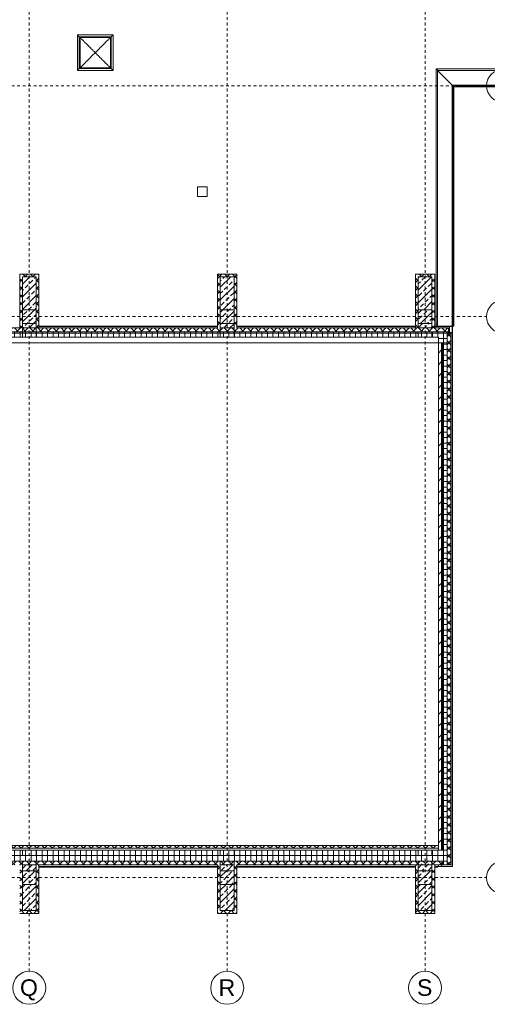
# Model space of a CAD drawing. Header units: metres. Extents: x -52 to 123, y -78 to 33.
# Tile 3 of 112: x -8 to 9, y -78 to -42. Entities that reach past the tile are written whole.
import ezdxf

# ---------------------------------------------------------------- set-up
doc = ezdxf.new("R2010")
doc.units = ezdxf.units.M
doc.linetypes.add('Rasterlinie', pattern=[0.019, 0.01, -0.003, 0.003, -0.003])
for name, color, linetype, lineweight in [('A_Decken', 7, 'Continuous', 9), ('A_Dächer_', 7, 'Continuous', 9), ('A_Fassadenelemente', 7, 'Continuous', 9), ('A_Fenster', 7, 'Continuous', 9), ('A_Fenster_Glas', 7, 'Continuous', 9), ('A_Fenster_Rahmen', 7, 'Continuous', 9), ('A_Raster', 7, 'Continuous', 9), ('A_Skelettbau', 7, 'Continuous', 9), ('A_Tragwerksstützen', 7, 'Continuous', 9), ('A_Tragwerksstützen_Stahlbeton', 7, 'Continuous', 9), ('A_Wände', 7, 'Continuous', 9), ('A_Wände_Schraffur', 7, 'Continuous', 18)]:
    doc.layers.add(name, color=color, linetype=linetype, lineweight=lineweight)
doc.styles.add('Arial', font='arial.ttf', dxfattribs={"height": 0.6})
pattern_1 = [(0, (1.421, 2.104), (0, 0.2), []), (90, (1.421, 2.104), (-0.2, 1e-17), [])]
pattern_2 = [(45, (1.421, 2.104), (-0.14142136, 0.14142136), []), (135, (1.421, 2.104), (-0.14142136, -0.14142136), [])]
pattern_3 = [(45, (1.421, 2.104), (-0.2283955, 0.2283955), []), (45, (1.649, 2.104), (-0.2283955, 0.2283955), [0.161, -0.081])]

# ---------------------------------------------------------------- blocks, each defined once
blk = doc.blocks.new('STB Stütze - rechteckig - STB 50 x 50-V25-BS_Übersicht_O1_BRANDSCHUTZ')
at = {"layer": 'A_Tragwerksstützen'}
h = blk.add_hatch(dxfattribs=at)
h.set_pattern_fill('FP_34', color=256, style=0, pattern_type=2)
h.set_pattern_definition([(45, (9.465, 75.601), (-0.2283955, 0.2283955), []), (45, (9.693, 75.601), (-0.2283955, 0.2283955), [0.161, -0.081])])
h.paths.add_polyline_path([(0.25, -0.25), (0.25, 0.25), (-0.25, 0.25), (-0.25, -0.25), (-0.014, -0.25)], flags=0)
at = {"layer": 'A_Tragwerksstützen_Stahlbeton', "lineweight": 18}
for p, q in [((0.25, 0.25), (-0.25, 0.25)), ((-0.25, 0.25), (-0.25, -0.25)), ((0.25, -0.25), (0.25, 0.25)), ((-0.25, -0.25), (0.25, -0.25))]:
    blk.add_line(p, q, dxfattribs=at)
blk = doc.blocks.new('STB Stütze - rechteckig - STB 50 x 50-V26-BS_Übersicht_O1_BRANDSCHUTZ')
at = {"layer": 'A_Tragwerksstützen'}
h = blk.add_hatch(dxfattribs=at)
h.set_pattern_fill('FP_35', color=256, style=0, pattern_type=2)
h.set_pattern_definition([(45, (2.265, 75.601), (-0.2283955, 0.2283955), []), (45, (2.493, 75.601), (-0.2283955, 0.2283955), [0.161, -0.081])])
h.paths.add_polyline_path([(-0.014, -0.25), (0.25, -0.25), (0.25, 0.25), (-0.25, 0.25), (-0.25, -0.25)], flags=0)
at = {"layer": 'A_Tragwerksstützen_Stahlbeton', "lineweight": 18}
for p, q in [((0.25, 0.25), (-0.25, 0.25)), ((-0.25, 0.25), (-0.25, -0.25)), ((0.25, -0.25), (0.25, 0.25)), ((-0.25, -0.25), (0.25, -0.25))]:
    blk.add_line(p, q, dxfattribs=at)
blk = doc.blocks.new('STB Stütze - rechteckig - STB 50 x 50-V27-BS_Übersicht_O1_BRANDSCHUTZ')
at = {"layer": 'A_Tragwerksstützen'}
h = blk.add_hatch(dxfattribs=at)
h.set_pattern_fill('FP_36', color=256, style=0, pattern_type=2)
h.set_pattern_definition([(45, (-4.935, 75.601), (-0.2283955, 0.2283955), []), (45, (-4.707, 75.601), (-0.2283955, 0.2283955), [0.161, -0.081])])
h.paths.add_polyline_path([(0.137, -0.25), (0.25, -0.25), (0.25, 0.25), (-0.25, 0.25), (-0.25, -0.25), (-0.014, -0.25)], flags=0)
at = {"layer": 'A_Tragwerksstützen_Stahlbeton', "lineweight": 18}
for p, q in [((0.25, 0.25), (-0.25, 0.25)), ((-0.25, 0.25), (-0.25, -0.25)), ((0.25, -0.25), (0.25, 0.25)), ((-0.25, -0.25), (0.25, -0.25))]:
    blk.add_line(p, q, dxfattribs=at)
blk = doc.blocks.new('Basiswand _ IPRO_AW_FT_Bestand_200_Att_UF - ___-6334640-BS_Übersicht_O1_BRANDSCHUTZ')
at = {"layer": 'A_Wände_Schraffur', "lineweight": 9}
h = blk.add_hatch(dxfattribs=at)
h.set_pattern_fill('FP_1', color=256, style=0, pattern_type=2)
h.set_pattern_definition(pattern_1)
h.paths.add_polyline_path([(-30.244, -72.897), (7.156, -72.897), (7.156, -72.497), (-30.244, -72.497), (-30.244, -72.625)], flags=0)
at = {"layer": 'A_Wände', "lineweight": 18}
for p, q in [((7.156, -72.497), (-30.244, -72.497)), ((-30.244, -72.497), (-30.244, -72.897)), ((7.156, -72.897), (7.156, -72.497))]:
    blk.add_line(p, q, dxfattribs=at)
at = {"layer": 'A_Wände'}
blk.add_line((-30.244, -72.897), (7.156, -72.897), dxfattribs=at)
blk = doc.blocks.new('STB Stütze - rechteckig - STB 50 x 50-6929664-BS_Übersicht_O1_BRANDSCHUTZ')
at = {"layer": 'A_Tragwerksstützen'}
h = blk.add_hatch(dxfattribs=at)
h.set_pattern_fill('FP_48', color=256, style=0, pattern_type=2)
h.set_pattern_definition([(225, (4.935, -55.201), (0.2283955, -0.2283955), []), (225, (4.707, -55.201), (0.2283955, -0.2283955), [0.161, -0.081])])
h.paths.add_polyline_path([(0.25, 0.25), (-0.25, 0.25), (-0.25, -0.25), (0.25, -0.25), (0.25, 0.181)], flags=0)
at = {"layer": 'A_Tragwerksstützen_Stahlbeton', "lineweight": 18}
for p, q in [((-0.25, 0.25), (0.25, 0.25)), ((-0.25, -0.25), (-0.25, 0.25)), ((0.25, 0.25), (0.25, -0.25)), ((0.25, -0.25), (-0.25, -0.25))]:
    blk.add_line(p, q, dxfattribs=at)
blk = doc.blocks.new('MuM_Lichtkuppel - Rechteckig - Gebogen - 1_20 x 1_20-5472747-BS_Übersicht_O1_BRANDSCHUTZ')
at = {"layer": 'A_Fenster_Glas'}
for p, q in [((-0.552, -0.552), (-0.552, 0.552)), ((-0.552, 0.552), (0.552, 0.552)), ((0.552, 0.552), (0.552, -0.552)), ((0.552, -0.552), (-0.552, -0.552))]:
    blk.add_line(p, q, dxfattribs=at)
for points, knots in [([(0, 0), (-0.01, 0.01), (-0.029, 0.029), (-0.058, 0.058), (-0.086, 0.086), (-0.125, 0.125), (-0.191, 0.191), (-0.284, 0.284), (-0.386, 0.386), (-0.462, 0.462), (-0.516, 0.516), (-0.54, 0.54), (-0.552, 0.552)], [0, 0, 0, 0, 0.047619, 0.095238, 0.142857, 0.190476, 0.285714, 0.47619, 0.666667, 0.833333, 0.916667, 1, 1, 1, 1]), ([(0.552, 0.552), (0.539, 0.538), (0.51, 0.51), (0.449, 0.449), (0.365, 0.365), (0.256, 0.256), (0.134, 0.134), (0.048, 0.048), (0, 0)], [0, 0, 0, 0, 0.095238, 0.190476, 0.380952, 0.571429, 0.761905, 1, 1, 1, 1]), ([(-0.552, -0.552), (-0.539, -0.538), (-0.51, -0.51), (-0.449, -0.449), (-0.365, -0.365), (-0.256, -0.256), (-0.134, -0.134), (-0.048, -0.048), (0, 0)], [0, 0, 0, 0, 0.095238, 0.190476, 0.380952, 0.571429, 0.761905, 1, 1, 1, 1]), ([(0, 0), (0.01, -0.01), (0.029, -0.029), (0.058, -0.058), (0.086, -0.086), (0.125, -0.125), (0.191, -0.191), (0.284, -0.284), (0.386, -0.386), (0.462, -0.462), (0.516, -0.516), (0.54, -0.54), (0.552, -0.552)], [0, 0, 0, 0, 0.047619, 0.095238, 0.142857, 0.190476, 0.285714, 0.47619, 0.666667, 0.833333, 0.916667, 1, 1, 1, 1])]:
    blk.add_open_spline(points, degree=3, knots=knots, dxfattribs=at)
at = {"layer": 'A_Fenster_Rahmen'}
for p, q in [((0.648, 0.648), (-0.648, 0.648)), ((-0.648, 0.648), (-0.58, 0.58)), ((-0.648, -0.648), (-0.648, 0.648)), ((-0.58, 0.58), (0.58, 0.58)), ((-0.58, 0.58), (-0.552, 0.552)), ((-0.58, -0.58), (-0.58, 0.58)), ((-0.552, 0.552), (0.552, 0.552)), ((-0.552, -0.552), (-0.552, 0.552)), ((0.58, 0.58), (0.552, 0.552)), ((0.552, 0.552), (0.552, -0.552)), ((0.648, 0.648), (0.58, 0.58)), ((0.58, 0.58), (0.58, -0.58)), ((0.648, -0.648), (0.648, 0.648)), ((-0.58, -0.58), (-0.648, -0.648)), ((-0.648, -0.648), (0.648, -0.648)), ((-0.552, -0.552), (-0.58, -0.58)), ((0.58, -0.58), (-0.58, -0.58)), ((0.552, -0.552), (-0.552, -0.552)), ((0.58, -0.58), (0.552, -0.552)), ((0.648, -0.648), (0.58, -0.58))]:
    blk.add_line(p, q, dxfattribs=at)
blk = doc.blocks.new('Basiswand _ IPRO_AW_FT_Bestand_200_Att_UF - ___-6278852-BS_Übersicht_O1_BRANDSCHUTZ')
at = {"layer": 'A_Wände_Schraffur', "lineweight": 9}
h = blk.add_hatch(dxfattribs=at)
h.set_pattern_fill('FP_1', color=256, style=0, pattern_type=2)
h.set_pattern_definition(pattern_1)
h.paths.add_polyline_path([(7.103, -54.047), (7.156, -54.047), (7.156, -53.647), (-30.129, -53.647), (-30.129, -53.847), (6.841, -53.847), (6.841, -54.047)], flags=0)
at = {"layer": 'A_Wände', "lineweight": 18}
for p, q in [((-30.129, -53.647), (-30.129, -54.047)), ((7.156, -53.647), (-30.129, -53.647)), ((7.156, -54.047), (7.156, -53.647)), ((-30.129, -54.047), (7.156, -54.047))]:
    blk.add_line(p, q, dxfattribs=at)
blk = doc.blocks.new('GSH_Fassadenelement_Equitone - GSH_169_169_169-6766080-BS_Übersicht_O1_BRANDSCHUTZ')
at = {"layer": 'A_Fassadenelemente'}
for p, q in [((0.425, -0.052), (-0.425, -0.052)), ((-0.425, -0.052), (-0.425, -0.06)), ((-0.425, -0.06), (0.425, -0.06)), ((0.425, -0.06), (0.425, -0.052))]:
    blk.add_line(p, q, dxfattribs=at)
blk = doc.blocks.new('GSH_Fassadenelement_Equitone - GSH_169_169_169-6766081-BS_Übersicht_O1_BRANDSCHUTZ')
at = {"layer": 'A_Fassadenelemente'}
for p, q in [((0.6, -0.052), (-0.6, -0.052)), ((-0.6, -0.052), (-0.6, -0.06)), ((-0.6, -0.06), (0.6, -0.06)), ((0.6, -0.06), (0.6, -0.052))]:
    blk.add_line(p, q, dxfattribs=at)
blk = doc.blocks.new('GSH_Fassadenelement_Equitone - GSH_169_169_169-6766076-BS_Übersicht_O1_BRANDSCHUTZ')
at = {"layer": 'A_Fassadenelemente'}
for p, q in [((0.425, -0.052), (-0.425, -0.052)), ((-0.425, -0.052), (-0.425, -0.06)), ((-0.425, -0.06), (0.425, -0.06)), ((0.425, -0.06), (0.425, -0.052))]:
    blk.add_line(p, q, dxfattribs=at)
blk = doc.blocks.new('GSH_Fassadenelement_Equitone - GSH_169_169_169-6766077-BS_Übersicht_O1_BRANDSCHUTZ')
at = {"layer": 'A_Fassadenelemente'}
for p, q in [((0.6, -0.052), (-0.6, -0.052)), ((-0.6, -0.052), (-0.6, -0.06)), ((-0.6, -0.06), (0.6, -0.06)), ((0.6, -0.06), (0.6, -0.052))]:
    blk.add_line(p, q, dxfattribs=at)
blk = doc.blocks.new('GSH_Fassadenelement_Equitone - GSH_169_169_169-6766082-BS_Übersicht_O1_BRANDSCHUTZ')
at = {"layer": 'A_Fassadenelemente'}
for p, q in [((0.325, -0.052), (-0.325, -0.052)), ((-0.325, -0.052), (-0.325, -0.06)), ((-0.325, -0.06), (0.325, -0.06)), ((0.325, -0.06), (0.325, -0.052))]:
    blk.add_line(p, q, dxfattribs=at)
blk = doc.blocks.new('GSH_Fassadenelement_Equitone - GSH_169_169_169-6766086-BS_Übersicht_O1_BRANDSCHUTZ')
at = {"layer": 'A_Fassadenelemente'}
for p, q in [((0.425, -0.052), (-0.425, -0.052)), ((-0.425, -0.052), (-0.425, -0.06)), ((-0.425, -0.06), (0.425, -0.06)), ((0.425, -0.06), (0.425, -0.052))]:
    blk.add_line(p, q, dxfattribs=at)
blk = doc.blocks.new('GSH_Fassadenelement_Equitone - GSH_169_169_169-6766087-BS_Übersicht_O1_BRANDSCHUTZ')
at = {"layer": 'A_Fassadenelemente'}
for p, q in [((0.325, -0.052), (-0.325, -0.052)), ((-0.325, -0.052), (-0.325, -0.06)), ((-0.325, -0.06), (0.325, -0.06)), ((0.325, -0.06), (0.325, -0.052))]:
    blk.add_line(p, q, dxfattribs=at)
blk = doc.blocks.new('GSH_Fassadenelement_Equitone - GSH_169_169_169-6766088-BS_Übersicht_O1_BRANDSCHUTZ')
at = {"layer": 'A_Fassadenelemente'}
for p, q in [((0.6, -0.052), (-0.6, -0.052)), ((-0.6, -0.052), (-0.6, -0.06)), ((-0.6, -0.06), (0.6, -0.06)), ((0.6, -0.06), (0.6, -0.052))]:
    blk.add_line(p, q, dxfattribs=at)
blk = doc.blocks.new('GSH_Fassadenelement_Equitone - GSH_169_169_169-6766108-BS_Übersicht_O1_BRANDSCHUTZ')
at = {"layer": 'A_Fassadenelemente'}
for p, q in [((0.6, 0.06), (-0.6, 0.06)), ((-0.6, 0.06), (-0.6, 0.052)), ((-0.6, 0.052), (0.6, 0.052)), ((0.6, 0.052), (0.6, 0.06))]:
    blk.add_line(p, q, dxfattribs=at)
blk = doc.blocks.new('GSH_Fassadenelement_Equitone - GSH_169_169_169-6766109-BS_Übersicht_O1_BRANDSCHUTZ')
at = {"layer": 'A_Fassadenelemente'}
for p, q in [((0.636, 0.06), (-0.636, 0.06)), ((-0.636, 0.06), (-0.636, 0.052)), ((-0.636, 0.052), (0.636, 0.052)), ((0.636, 0.052), (0.636, 0.06))]:
    blk.add_line(p, q, dxfattribs=at)
blk = doc.blocks.new('GSH_Fassadenelement_Equitone - GSH_169_169_169-6766103-BS_Übersicht_O1_BRANDSCHUTZ')
at = {"layer": 'A_Fassadenelemente'}
for p, q in [((0.314, 0.06), (-0.314, 0.06)), ((-0.314, 0.06), (-0.314, 0.052)), ((-0.314, 0.052), (0.314, 0.052)), ((0.314, 0.052), (0.314, 0.06))]:
    blk.add_line(p, q, dxfattribs=at)
blk = doc.blocks.new('Attika_Scwhimmhalle - Attika_Scwhimmhalle-5431613-BS_Übersicht_O1_BRANDSCHUTZ')
at = {"layer": 'A_Dächer_'}
for p, q in [((6.823, -44.144), (6.764, -44.085)), ((6.764, -44.085), (6.764, -44.097)), ((13.556, -44.085), (6.764, -44.085)), ((7.345, -44.681), (6.808, -44.144)), ((6.808, -44.144), (6.808, -53.447)), ((13.556, -44.144), (6.808, -44.144)), ((7.38, -44.716), (7.345, -44.681)), ((7.345, -44.681), (7.345, -53.447)), ((13.556, -44.681), (7.345, -44.681)), ((7.38, -44.716), (7.38, -53.447)), ((13.556, -44.716), (7.38, -44.716)), ((7.4, -44.736), (7.4, -53.447)), ((7.4, -44.736), (13.556, -44.736)), ((6.808, -53.354), (6.756, -53.354)), ((7.38, -53.447), (7.356, -53.447)), ((7.4, -53.447), (7.38, -53.447))]:
    blk.add_line(p, q, dxfattribs=at)
blk = doc.blocks.new('Fensterbank1 - Fensterbank-6073046-BS_Übersicht_O1_BRANDSCHUTZ')
at = {"layer": 'A_Fenster'}
for q in [(7.402, -44.736), (7.4, -51.267)]:
    blk.add_line((7.402, -51.267), q, dxfattribs=at)
blk = doc.blocks.new('GSH_Decke_Oben_fenster_SH_TH - GSH_Decke_Oben_fenster_SH_TH-6131237-BS_Übersicht_O1_BRANDSCHUTZ')
at = {"layer": 'A_Decken'}
for p, q in [((-30.129, -53.667), (-30.636, -53.667)), ((7.348, -53.667), (7.156, -53.667)), ((-30.244, -73.089), (-30.244, -73.037)), ((6.956, -73.037), (6.956, -73.089))]:
    blk.add_line(p, q, dxfattribs=at)
blk = doc.blocks.new('GSH_Decke_Oben_fenster_SH_TH1 - GSH_Decke_Oben_fenster_SH_TH-6440454-BS_Übersicht_O1_BRANDSCHUTZ')
at = {"layer": 'A_Decken'}
for p, q in [((-30.571, -53.667), (-30.571, -53.455)), ((-30.129, -53.667), (-30.571, -53.667)), ((7.244, -53.667), (7.156, -53.667)), ((7.244, -53.455), (7.244, -53.667)), ((-30.354, -73.089), (-30.354, -73.037)), ((6.846, -73.037), (6.846, -73.089))]:
    blk.add_line(p, q, dxfattribs=at)
blk = doc.blocks.new('Raster - 3_0mm_mit Kreis-376402-BS_Übersicht_O1_BRANDSCHUTZ')
at = {"layer": 'A_Raster'}
blk.add_circle((0, 0), 0.003, dxfattribs=at)

msp = doc.modelspace()

# ---------------------------------------------------------------- hatches: boundary and pattern name
at = {"layer": 'A_Skelettbau'}
h = msp.add_hatch(dxfattribs=at)
h.set_pattern_fill('FP_3', color=256, style=0, pattern_type=2)
h.set_pattern_definition(pattern_3)
h.paths.add_polyline_path([(-8.294, -53.507), (-7.794, -53.507), (-7.794, -51.647), (-8.294, -51.647), (-8.294, -53.502)], flags=0)
h = msp.add_hatch(dxfattribs=at)
h.set_pattern_fill('FP_3', color=256, style=0, pattern_type=2)
h.set_pattern_definition(pattern_3)
h.paths.add_polyline_path([(-0.594, -53.518), (-0.594, -51.647), (-1.094, -51.647), (-1.094, -53.509), (-0.821, -53.514)], flags=0)
h = msp.add_hatch(dxfattribs=at)
h.set_pattern_fill('FP_3', color=256, style=0, pattern_type=2)
h.set_pattern_definition(pattern_3)
h.paths.add_polyline_path([(6.493, -53.507), (6.606, -53.507), (6.606, -53.347), (6.106, -53.347), (6.106, -53.507)], flags=0)
h.paths.add_polyline_path([(6.106, -52.847), (6.606, -52.847), (6.606, -51.647), (6.106, -51.647), (6.106, -52.386)], flags=0)
h = msp.add_hatch(dxfattribs=at)
h.set_pattern_fill('FP_3', color=256, style=0, pattern_type=2)
h.set_pattern_definition(pattern_3)
h.paths.add_polyline_path([(-7.794, -74.697), (-7.794, -73.747), (-8.294, -73.747), (-8.294, -74.697)], flags=0)
h.paths.add_polyline_path([(-8.294, -73.247), (-7.794, -73.247), (-7.794, -73.037), (-8.294, -73.037), (-8.294, -73.109)], flags=0)
h = msp.add_hatch(dxfattribs=at)
h.set_pattern_fill('FP_3', color=256, style=0, pattern_type=2)
h.set_pattern_definition(pattern_3)
h.paths.add_polyline_path([(-0.594, -74.697), (-0.594, -73.747), (-1.094, -73.747), (-1.094, -74.697)], flags=0)
h.paths.add_polyline_path([(-0.594, -73.247), (-0.594, -73.037), (-1.094, -73.037), (-1.094, -73.247), (-0.997, -73.247)], flags=0)
h = msp.add_hatch(dxfattribs=at)
h.set_pattern_fill('FP_3', color=256, style=0, pattern_type=2)
h.set_pattern_definition(pattern_3)
h.paths.add_polyline_path([(6.606, -74.697), (6.606, -73.747), (6.106, -73.747), (6.106, -74.697)], flags=0)
h.paths.add_polyline_path([(6.606, -73.247), (6.606, -72.952), (6.106, -73.023), (6.106, -73.247), (6.493, -73.247)], flags=0)
at = {"layer": 'A_Wände'}
h = msp.add_hatch(dxfattribs=at)
h.set_pattern_fill('FP_2', color=256, style=0, pattern_type=2)
h.set_pattern_definition(pattern_2)
h.paths.add_polyline_path([(5.274, -72.427), (6.841, -72.427), (6.841, -72.327), (-30.129, -72.327), (-30.129, -72.427), (2.836, -72.427)], flags=0)
at = {"layer": 'A_Wände_Schraffur', "lineweight": 9}
h = msp.add_hatch(dxfattribs=at)
h.set_pattern_fill('FP_2', color=256, style=0, pattern_type=2)
h.set_pattern_definition(pattern_2)
h.paths.add_polyline_path([(-7.963, -51.647), (-7.694, -51.647), (-7.694, -51.547), (-8.394, -51.547), (-8.394, -51.647), (-8.294, -51.647)], flags=0)
h = msp.add_hatch(dxfattribs=at)
h.set_pattern_fill('FP_2', color=256, style=0, pattern_type=2)
h.set_pattern_definition(pattern_2)
h.paths.add_polyline_path([(-0.594, -51.647), (-0.494, -51.647), (-0.494, -51.547), (-1.194, -51.547), (-1.194, -51.647), (-1.094, -51.647)], flags=0)
h = msp.add_hatch(dxfattribs=at)
h.set_pattern_fill('FP_2', color=256, style=0, pattern_type=2)
h.set_pattern_definition(pattern_2)
h.paths.add_polyline_path([(6.606, -51.647), (6.706, -51.647), (6.706, -51.547), (6.006, -51.547), (6.006, -51.647), (6.106, -51.647)], flags=0)
h = msp.add_hatch(dxfattribs=at)
h.set_pattern_fill('FP_2', color=256, style=0, pattern_type=2)
h.set_pattern_definition(pattern_2)
h.paths.add_polyline_path([(-8.294, -74.697), (-8.294, -73.037), (-8.394, -73.037), (-8.394, -74.697)], flags=0)
h.paths.add_polyline_path([(-8.294, -53.507), (-8.294, -51.647), (-8.394, -51.647), (-8.394, -53.507)], flags=0)
h = msp.add_hatch(dxfattribs=at)
h.set_pattern_fill('FP_2', color=256, style=0, pattern_type=2)
h.set_pattern_definition(pattern_2)
h.paths.add_polyline_path([(-7.694, -74.697), (-7.694, -73.037), (-7.794, -73.038), (-7.794, -74.697)], flags=0)
h.paths.add_polyline_path([(-7.694, -53.507), (-7.694, -51.647), (-7.794, -51.647), (-7.794, -53.507)], flags=0)
h = msp.add_hatch(dxfattribs=at)
h.set_pattern_fill('FP_2', color=256, style=0, pattern_type=2)
h.set_pattern_definition(pattern_2)
h.paths.add_polyline_path([(-1.194, -74.697), (-1.094, -74.697), (-1.094, -73.037), (-1.194, -73.037), (-1.194, -74.312)], flags=0)
h.paths.add_polyline_path([(-1.094, -53.507), (-1.094, -51.647), (-1.194, -51.647), (-1.194, -53.507)], flags=0)
h = msp.add_hatch(dxfattribs=at)
h.set_pattern_fill('FP_2', color=256, style=0, pattern_type=2)
h.set_pattern_definition(pattern_2)
h.paths.add_polyline_path([(-0.494, -74.697), (-0.494, -73.037), (-0.594, -73.037), (-0.594, -74.697)], flags=0)
h.paths.add_polyline_path([(-0.494, -53.507), (-0.494, -51.647), (-0.594, -51.647), (-0.594, -53.507)], flags=0)
h = msp.add_hatch(dxfattribs=at)
h.set_pattern_fill('FP_2', color=256, style=0, pattern_type=2)
h.set_pattern_definition(pattern_2)
h.paths.add_polyline_path([(6.006, -74.697), (6.106, -74.697), (6.106, -73.037), (6.006, -73.037), (6.006, -74.312)], flags=0)
h.paths.add_polyline_path([(6.106, -53.507), (6.106, -51.647), (6.006, -51.647), (6.006, -53.507)], flags=0)
h = msp.add_hatch(dxfattribs=at)
h.set_pattern_fill('FP_2', color=256, style=0, pattern_type=2)
h.set_pattern_definition(pattern_2)
h.paths.add_polyline_path([(6.706, -74.697), (6.706, -73.037), (6.606, -73.037), (6.606, -74.697)], flags=0)
h.paths.add_polyline_path([(6.606, -53.507), (6.706, -53.507), (6.706, -51.647), (6.606, -51.647), (6.606, -53.455)], flags=0)
h = msp.add_hatch(dxfattribs=at)
h.set_pattern_fill('FP_2', color=256, style=0, pattern_type=2)
h.set_pattern_definition(pattern_2)
h.paths.add_polyline_path([(-11.794, -53.647), (7.206, -53.647), (7.206, -53.507), (-0.594, -53.507), (-0.594, -53.518), (-1.194, -53.507), (-22.194, -53.509), (-22.694, -53.517), (-22.694, -53.507), (-30.494, -53.507), (-30.494, -53.647), (-14.232, -53.647)], flags=0)
h = msp.add_hatch(dxfattribs=at)
h.set_pattern_fill('FP_2', color=256, style=0, pattern_type=2)
h.set_pattern_definition(pattern_2)
h.paths.add_polyline_path([(7.296, -73.037), (7.296, -53.697), (7.156, -53.697), (7.156, -73.037)], flags=0)
h = msp.add_hatch(dxfattribs=at)
h.set_pattern_fill('FP_37', color=256, style=0, pattern_type=2)
h.set_pattern_definition([(45, (1.421, 2.104), (-0.212132, 0.212132), [])])
h.paths.add_polyline_path([(6.841, -72.497), (6.956, -72.497), (6.956, -54.047), (6.841, -54.047), (6.841, -72.427)], flags=0)
h = msp.add_hatch(dxfattribs=at)
h.set_pattern_fill('FP_2', color=256, style=0, pattern_type=2)
h.set_pattern_definition(pattern_2)
h.paths.add_polyline_path([(6.996, -72.497), (6.996, -54.047), (6.956, -54.047), (6.956, -72.497)], flags=0)
h = msp.add_hatch(dxfattribs=at)
h.set_pattern_fill('FP_1', color=256, style=0, pattern_type=2)
h.set_pattern_definition(pattern_1)
h.paths.add_polyline_path([(7.156, -73.037), (7.156, -72.897), (6.996, -72.897), (6.996, -73.037), (7.103, -73.037)], flags=0)
h.paths.add_polyline_path([(6.996, -72.497), (7.156, -72.497), (7.156, -54.047), (6.996, -54.047), (6.996, -70.938)], flags=0)
h = msp.add_hatch(dxfattribs=at)
h.set_pattern_fill('FP_2', color=256, style=0, pattern_type=2)
h.set_pattern_definition(pattern_2)
h.paths.add_polyline_path([(-30.444, -73.037), (6.106, -73.037), (6.106, -73.023), (6.606, -72.952), (6.606, -73.037), (6.996, -73.037), (6.996, -72.897), (-30.444, -72.897)], flags=0)
h = msp.add_hatch(dxfattribs=at)
h.set_pattern_fill('FP_2', color=256, style=0, pattern_type=2)
h.set_pattern_definition(pattern_2)
h.paths.add_polyline_path([(-8.394, -74.797), (-7.694, -74.797), (-7.694, -74.697), (-8.394, -74.697)], flags=0)
h = msp.add_hatch(dxfattribs=at)
h.set_pattern_fill('FP_2', color=256, style=0, pattern_type=2)
h.set_pattern_definition(pattern_2)
h.paths.add_polyline_path([(-1.094, -74.797), (-0.494, -74.797), (-0.494, -74.697), (-1.194, -74.697), (-1.194, -74.797)], flags=0)
h = msp.add_hatch(dxfattribs=at)
h.set_pattern_fill('FP_2', color=256, style=0, pattern_type=2)
h.set_pattern_definition(pattern_2)
h.paths.add_polyline_path([(6.106, -74.797), (6.706, -74.797), (6.706, -74.697), (6.006, -74.697), (6.006, -74.797)], flags=0)

# ---------------------------------------------------------------- linework, layer by layer
at = {"layer": 'A_Decken'}
for p, q in [((6.841, -53.847), (-30.129, -53.847)), ((6.841, -54.047), (6.841, -53.847)), ((-30.129, -72.327), (6.841, -72.327))]:
    msp.add_line(p, q, dxfattribs=at)
at = {"layer": 'A_Dächer_'}
for p, q in [((6.756, -53.447), (6.756, -44.097)), ((6.756, -44.097), (6.764, -44.097)), ((-1.919, -48.377), (-1.569, -48.377)), ((-1.919, -48.727), (-1.919, -48.377)), ((-1.569, -48.377), (-1.569, -48.727)), ((-1.569, -48.727), (-1.919, -48.727)), ((-7.694, -73.109), (-1.194, -73.109)), ((-7.694, -73.121), (-1.194, -73.121)), ((-0.494, -73.109), (6.006, -73.109)), ((-0.494, -73.121), (6.006, -73.121)), ((6.706, -73.109), (6.826, -73.109)), ((6.706, -73.121), (6.826, -73.121)), ((6.826, -73.097), (6.826, -73.109)), ((6.826, -73.109), (6.826, -73.121))]:
    msp.add_line(p, q, dxfattribs=at)
at = {"layer": 'A_Raster', "linetype": 'Rasterlinie'}
for p, q in [((-8.044, -76.905), (-8.044, -20.783)), ((-0.844, -76.905), (-0.844, -20.783)), ((6.356, -76.905), (6.356, -20.783)), ((-50.483, -44.697), (8.597, -44.697)), ((-50.483, -53.097), (8.597, -53.097)), ((-50.483, -73.497), (8.597, -73.497))]:
    msp.add_line(p, q, dxfattribs=at)
at = {"layer": 'A_Skelettbau', "lineweight": 18}
for p, q in [((-7.794, -51.647), (-8.294, -51.647)), ((-8.294, -51.647), (-8.294, -53.847)), ((-7.794, -53.847), (-7.794, -51.647)), ((-0.594, -51.647), (-1.094, -51.647)), ((-1.094, -51.647), (-1.094, -53.847)), ((-0.594, -53.847), (-0.594, -51.647)), ((6.606, -51.647), (6.106, -51.647)), ((6.106, -51.647), (6.106, -52.847)), ((6.606, -52.847), (6.606, -51.647)), ((6.106, -53.347), (6.106, -53.507)), ((6.606, -53.507), (6.606, -53.347)), ((6.106, -53.647), (6.106, -53.847)), ((6.606, -53.847), (6.606, -53.647)), ((-8.294, -53.847), (-7.794, -53.847)), ((-1.094, -53.847), (-0.594, -53.847)), ((6.106, -53.847), (6.606, -53.847)), ((-7.794, -72.497), (-8.294, -72.497)), ((-8.294, -72.497), (-8.294, -72.697)), ((-7.794, -72.697), (-7.794, -72.497)), ((-0.594, -72.497), (-1.094, -72.497)), ((-1.094, -72.497), (-1.094, -72.697)), ((-0.594, -72.697), (-0.594, -72.497)), ((6.606, -72.497), (6.106, -72.497)), ((6.106, -72.497), (6.106, -72.697)), ((6.606, -72.697), (6.606, -72.497)), ((-8.294, -72.697), (-7.794, -72.697)), ((-7.794, -72.897), (-8.294, -72.897)), ((-8.294, -72.897), (-8.294, -73.247)), ((-7.794, -73.247), (-7.794, -72.897)), ((-1.094, -72.697), (-0.594, -72.697)), ((-0.594, -72.897), (-1.094, -72.897)), ((-1.094, -72.897), (-1.094, -73.247)), ((-0.594, -73.247), (-0.594, -72.897)), ((6.106, -72.697), (6.606, -72.697)), ((6.606, -72.897), (6.106, -72.897)), ((6.106, -72.897), (6.106, -73.247)), ((6.606, -73.247), (6.606, -72.897)), ((-8.294, -73.747), (-8.294, -74.697)), ((-7.794, -74.697), (-7.794, -73.747)), ((-1.094, -73.747), (-1.094, -74.697)), ((-0.594, -74.697), (-0.594, -73.747)), ((6.106, -73.747), (6.106, -74.697)), ((6.606, -74.697), (6.606, -73.747)), ((-8.294, -74.697), (-7.794, -74.697)), ((-1.094, -74.697), (-0.594, -74.697)), ((6.106, -74.697), (6.606, -74.697))]:
    msp.add_line(p, q, dxfattribs=at)
at = {"layer": 'A_Skelettbau'}
for p, q in [((6.106, -53.507), (6.606, -53.507)), ((6.606, -53.647), (6.106, -53.647))]:
    msp.add_line(p, q, dxfattribs=at)
at = {"layer": 'A_Tragwerksstützen_Stahlbeton', "lineweight": 18}
for p, q in [((-7.794, -52.847), (-8.294, -52.847)), ((-8.294, -52.847), (-8.294, -53.347)), ((-7.794, -53.347), (-7.794, -52.847)), ((-0.594, -52.847), (-1.094, -52.847)), ((-1.094, -52.847), (-1.094, -53.347)), ((-0.594, -53.347), (-0.594, -52.847)), ((-8.294, -53.347), (-7.794, -53.347)), ((-1.094, -53.347), (-0.594, -53.347))]:
    msp.add_line(p, q, dxfattribs=at)
at = {"layer": 'A_Wände', "lineweight": 18}
for p, q in [((-8.394, -51.547), (-8.394, -53.507)), ((-7.694, -51.547), (-8.394, -51.547)), ((-7.694, -53.507), (-7.694, -51.547)), ((-1.194, -51.547), (-1.194, -53.507)), ((-0.494, -51.547), (-1.194, -51.547)), ((-0.494, -53.507), (-0.494, -51.547)), ((6.006, -51.547), (6.006, -53.507)), ((6.706, -51.547), (6.006, -51.547)), ((6.706, -53.507), (6.706, -51.547)), ((-8.294, -53.507), (-8.294, -51.647)), ((-8.294, -51.647), (-7.794, -51.647)), ((-7.794, -51.647), (-7.794, -53.507)), ((-1.094, -53.507), (-1.094, -51.647)), ((-1.094, -51.647), (-0.594, -51.647)), ((-0.594, -51.647), (-0.594, -53.507)), ((6.106, -52.847), (6.106, -51.647)), ((6.106, -51.647), (6.606, -51.647)), ((6.606, -51.647), (6.606, -52.847)), ((6.106, -53.507), (6.106, -53.347)), ((6.606, -53.347), (6.606, -53.507)), ((-29.394, -53.647), (6.106, -53.647)), ((-8.394, -53.507), (-14.894, -53.507)), ((-7.794, -53.507), (-8.294, -53.507)), ((-1.194, -53.507), (-7.694, -53.507)), ((-0.594, -53.507), (-1.094, -53.507)), ((6.006, -53.507), (-0.494, -53.507)), ((6.606, -53.647), (7.206, -53.647)), ((7.206, -53.507), (6.706, -53.507)), ((7.296, -53.697), (7.156, -53.697)), ((7.156, -73.037), (7.156, -53.697)), ((7.206, -53.647), (7.206, -53.507)), ((7.296, -73.037), (7.296, -53.697)), ((7.156, -54.047), (6.841, -54.047)), ((6.841, -54.047), (6.841, -72.497)), ((6.841, -72.327), (-30.129, -72.327)), ((6.841, -72.427), (6.841, -72.327)), ((-30.129, -72.427), (6.841, -72.427)), ((6.841, -72.497), (7.156, -72.497)), ((-8.294, -73.037), (-7.794, -73.037)), ((-8.294, -73.247), (-8.294, -73.037)), ((-7.794, -73.037), (-7.794, -73.247)), ((-7.694, -73.037), (-1.194, -73.037)), ((-7.694, -74.797), (-7.694, -73.037)), ((-1.194, -73.037), (-1.194, -74.797)), ((-1.094, -73.037), (-0.594, -73.037)), ((-1.094, -73.247), (-1.094, -73.037)), ((-0.594, -73.037), (-0.594, -73.247)), ((-0.494, -73.037), (6.006, -73.037)), ((-0.494, -74.797), (-0.494, -73.037)), ((6.006, -73.037), (6.006, -74.797)), ((6.106, -73.037), (6.606, -73.037)), ((6.106, -73.247), (6.106, -73.037)), ((6.606, -73.037), (6.606, -73.247)), ((6.706, -73.037), (7.296, -73.037)), ((6.706, -74.797), (6.706, -73.037)), ((-8.294, -74.697), (-8.294, -73.747)), ((-7.794, -73.747), (-7.794, -74.697)), ((-1.094, -74.697), (-1.094, -73.747)), ((-0.594, -73.747), (-0.594, -74.697)), ((6.106, -74.697), (6.106, -73.747)), ((6.606, -73.747), (6.606, -74.697)), ((-8.394, -74.797), (-7.694, -74.797)), ((-7.794, -74.697), (-8.294, -74.697)), ((-1.194, -74.797), (-0.494, -74.797)), ((-0.594, -74.697), (-1.094, -74.697)), ((6.006, -74.797), (6.706, -74.797)), ((6.606, -74.697), (6.106, -74.697))]:
    msp.add_line(p, q, dxfattribs=at)
at = {"layer": 'A_Wände'}
for p, q in [((6.606, -53.507), (6.106, -53.507)), ((6.106, -53.647), (6.606, -53.647)), ((6.956, -54.047), (6.956, -72.497)), ((6.996, -54.047), (6.996, -72.497)), ((6.996, -72.897), (-30.244, -72.897)), ((6.996, -73.037), (6.996, -72.897))]:
    msp.add_line(p, q, dxfattribs=at)

# ---------------------------------------------------------------- block references
at = {"layer": 'A_Decken'}
for name in ['GSH_Decke_Oben_fenster_SH_TH - GSH_Decke_Oben_fenster_SH_TH-6131237-BS_Übersicht_O1_BRANDSCHUTZ', 'GSH_Decke_Oben_fenster_SH_TH1 - GSH_Decke_Oben_fenster_SH_TH-6440454-BS_Übersicht_O1_BRANDSCHUTZ']:
    msp.add_blockref(name, (0, 0), dxfattribs=at)
at = {"layer": 'A_Dächer_'}
msp.add_blockref('Attika_Scwhimmhalle - Attika_Scwhimmhalle-5431613-BS_Übersicht_O1_BRANDSCHUTZ', (0, 0), dxfattribs=at)
at = {"layer": 'A_Fassadenelemente'}
for name, p, rotation in [('GSH_Fassadenelement_Equitone - GSH_169_169_169-6766086-BS_Übersicht_O1_BRANDSCHUTZ', (-7.269, -53.507), 180), ('GSH_Fassadenelement_Equitone - GSH_169_169_169-6766088-BS_Übersicht_O1_BRANDSCHUTZ', (-6.244, -53.507), 180), ('GSH_Fassadenelement_Equitone - GSH_169_169_169-6766088-BS_Übersicht_O1_BRANDSCHUTZ', (-5.044, -53.507), 180), ('GSH_Fassadenelement_Equitone - GSH_169_169_169-6766088-BS_Übersicht_O1_BRANDSCHUTZ', (-3.844, -53.507), 180), ('GSH_Fassadenelement_Equitone - GSH_169_169_169-6766088-BS_Übersicht_O1_BRANDSCHUTZ', (-2.644, -53.507), 180), ('GSH_Fassadenelement_Equitone - GSH_169_169_169-6766086-BS_Übersicht_O1_BRANDSCHUTZ', (-1.619, -53.507), 180), ('GSH_Fassadenelement_Equitone - GSH_169_169_169-6766076-BS_Übersicht_O1_BRANDSCHUTZ', (-0.069, -53.507), 180), ('GSH_Fassadenelement_Equitone - GSH_169_169_169-6766077-BS_Übersicht_O1_BRANDSCHUTZ', (0.956, -53.507), 180), ('GSH_Fassadenelement_Equitone - GSH_169_169_169-6766077-BS_Übersicht_O1_BRANDSCHUTZ', (2.156, -53.507), 180), ('GSH_Fassadenelement_Equitone - GSH_169_169_169-6766077-BS_Übersicht_O1_BRANDSCHUTZ', (3.356, -53.507), 180), ('GSH_Fassadenelement_Equitone - GSH_169_169_169-6766077-BS_Übersicht_O1_BRANDSCHUTZ', (4.556, -53.507), 180), ('GSH_Fassadenelement_Equitone - GSH_169_169_169-6766076-BS_Übersicht_O1_BRANDSCHUTZ', (5.581, -53.507), 180), ('GSH_Fassadenelement_Equitone - GSH_169_169_169-6766087-BS_Übersicht_O1_BRANDSCHUTZ', (7.031, -53.507), 180), ('GSH_Fassadenelement_Equitone - GSH_169_169_169-6766108-BS_Übersicht_O1_BRANDSCHUTZ', (7.296, -54.047), 270), ('GSH_Fassadenelement_Equitone - GSH_169_169_169-6766109-BS_Übersicht_O1_BRANDSCHUTZ', (7.296, -55.283), 270), ('GSH_Fassadenelement_Equitone - GSH_169_169_169-6766109-BS_Übersicht_O1_BRANDSCHUTZ', (7.296, -56.556), 270), ('GSH_Fassadenelement_Equitone - GSH_169_169_169-6766109-BS_Übersicht_O1_BRANDSCHUTZ', (7.296, -57.829), 270), ('GSH_Fassadenelement_Equitone - GSH_169_169_169-6766109-BS_Übersicht_O1_BRANDSCHUTZ', (7.296, -59.102), 270), ('GSH_Fassadenelement_Equitone - GSH_169_169_169-6766109-BS_Übersicht_O1_BRANDSCHUTZ', (7.296, -60.375), 270), ('GSH_Fassadenelement_Equitone - GSH_169_169_169-6766109-BS_Übersicht_O1_BRANDSCHUTZ', (7.296, -61.648), 270), ('GSH_Fassadenelement_Equitone - GSH_169_169_169-6766109-BS_Übersicht_O1_BRANDSCHUTZ', (7.296, -62.921), 270), ('GSH_Fassadenelement_Equitone - GSH_169_169_169-6766109-BS_Übersicht_O1_BRANDSCHUTZ', (7.296, -64.194), 270), ('GSH_Fassadenelement_Equitone - GSH_169_169_169-6766109-BS_Übersicht_O1_BRANDSCHUTZ', (7.296, -65.467), 270), ('GSH_Fassadenelement_Equitone - GSH_169_169_169-6766109-BS_Übersicht_O1_BRANDSCHUTZ', (7.296, -66.74), 270), ('GSH_Fassadenelement_Equitone - GSH_169_169_169-6766109-BS_Übersicht_O1_BRANDSCHUTZ', (7.296, -68.013), 270), ('GSH_Fassadenelement_Equitone - GSH_169_169_169-6766109-BS_Übersicht_O1_BRANDSCHUTZ', (7.296, -69.286), 270), ('GSH_Fassadenelement_Equitone - GSH_169_169_169-6766109-BS_Übersicht_O1_BRANDSCHUTZ', (7.296, -70.559), 270), ('GSH_Fassadenelement_Equitone - GSH_169_169_169-6766109-BS_Übersicht_O1_BRANDSCHUTZ', (7.296, -71.832), 270), ('GSH_Fassadenelement_Equitone - GSH_169_169_169-6766103-BS_Übersicht_O1_BRANDSCHUTZ', (7.296, -72.783), 270)]:
    msp.add_blockref(name, p, dxfattribs=dict(at, rotation=rotation))
for name, p in [('GSH_Fassadenelement_Equitone - GSH_169_169_169-6766080-BS_Übersicht_O1_BRANDSCHUTZ', (-7.269, -73.037)), ('GSH_Fassadenelement_Equitone - GSH_169_169_169-6766081-BS_Übersicht_O1_BRANDSCHUTZ', (-6.244, -73.037)), ('GSH_Fassadenelement_Equitone - GSH_169_169_169-6766081-BS_Übersicht_O1_BRANDSCHUTZ', (-5.044, -73.037)), ('GSH_Fassadenelement_Equitone - GSH_169_169_169-6766081-BS_Übersicht_O1_BRANDSCHUTZ', (-3.844, -73.037)), ('GSH_Fassadenelement_Equitone - GSH_169_169_169-6766081-BS_Übersicht_O1_BRANDSCHUTZ', (-2.644, -73.037)), ('GSH_Fassadenelement_Equitone - GSH_169_169_169-6766080-BS_Übersicht_O1_BRANDSCHUTZ', (-1.619, -73.037)), ('GSH_Fassadenelement_Equitone - GSH_169_169_169-6766076-BS_Übersicht_O1_BRANDSCHUTZ', (-0.069, -73.037)), ('GSH_Fassadenelement_Equitone - GSH_169_169_169-6766077-BS_Übersicht_O1_BRANDSCHUTZ', (0.956, -73.037)), ('GSH_Fassadenelement_Equitone - GSH_169_169_169-6766077-BS_Übersicht_O1_BRANDSCHUTZ', (2.156, -73.037)), ('GSH_Fassadenelement_Equitone - GSH_169_169_169-6766077-BS_Übersicht_O1_BRANDSCHUTZ', (3.356, -73.037)), ('GSH_Fassadenelement_Equitone - GSH_169_169_169-6766077-BS_Übersicht_O1_BRANDSCHUTZ', (4.556, -73.037)), ('GSH_Fassadenelement_Equitone - GSH_169_169_169-6766076-BS_Übersicht_O1_BRANDSCHUTZ', (5.581, -73.037)), ('GSH_Fassadenelement_Equitone - GSH_169_169_169-6766082-BS_Übersicht_O1_BRANDSCHUTZ', (7.031, -73.037))]:
    msp.add_blockref(name, p, dxfattribs=at)
at = {"layer": 'A_Fenster'}
for name, p in [('Fensterbank1 - Fensterbank-6073046-BS_Übersicht_O1_BRANDSCHUTZ', (0, 0)), ('MuM_Lichtkuppel - Rechteckig - Gebogen - 1_20 x 1_20-5472747-BS_Übersicht_O1_BRANDSCHUTZ', (-5.644, -43.497))]:
    msp.add_blockref(name, p, dxfattribs=at)
at = {"layer": 'A_Raster', "xscale": 199.9999999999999, "yscale": 199.9999999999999, "zscale": 199.9999999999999, "rotation": 269.9999999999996}
for p in [(9.197, -44.697), (9.197, -53.097), (9.197, -73.497)]:
    msp.add_blockref('Raster - 3_0mm_mit Kreis-376402-BS_Übersicht_O1_BRANDSCHUTZ', p, dxfattribs=at)
at = {"layer": 'A_Raster', "xscale": 199.9999999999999, "yscale": 199.9999999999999, "zscale": 199.9999999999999}
for p in [(-8.044, -77.505), (-0.844, -77.505), (6.356, -77.505)]:
    msp.add_blockref('Raster - 3_0mm_mit Kreis-376402-BS_Übersicht_O1_BRANDSCHUTZ', p, dxfattribs=at)
at = {"layer": 'A_Tragwerksstützen', "rotation": 180}
msp.add_blockref('STB Stütze - rechteckig - STB 50 x 50-6929664-BS_Übersicht_O1_BRANDSCHUTZ', (6.356, -53.097), dxfattribs=at)
at = {"layer": 'A_Tragwerksstützen'}
for name, p in [('STB Stütze - rechteckig - STB 50 x 50-V25-BS_Übersicht_O1_BRANDSCHUTZ', (-8.044, -73.497)), ('STB Stütze - rechteckig - STB 50 x 50-V26-BS_Übersicht_O1_BRANDSCHUTZ', (-0.844, -73.497)), ('STB Stütze - rechteckig - STB 50 x 50-V27-BS_Übersicht_O1_BRANDSCHUTZ', (6.356, -73.497))]:
    msp.add_blockref(name, p, dxfattribs=at)
at = {"layer": 'A_Wände'}
for name in ['Basiswand _ IPRO_AW_FT_Bestand_200_Att_UF - ___-6278852-BS_Übersicht_O1_BRANDSCHUTZ', 'Basiswand _ IPRO_AW_FT_Bestand_200_Att_UF - ___-6334640-BS_Übersicht_O1_BRANDSCHUTZ']:
    msp.add_blockref(name, (0, 0), dxfattribs=at)

# ---------------------------------------------------------------- texts
at = {"layer": 'A_Raster', "char_height": 0.6, "attachment_point": 1, "style": 'Arial'}
for s, insert, width in [('Q', (-8.383, -77.197), 0.80169), ('R', (-1.157, -77.197), 0.73755), ('S', (6.063, -77.197), 0.68945)]:
    msp.add_mtext(s, dxfattribs=dict(at, insert=insert, width=width))

doc.saveas('drawing.dxf')
